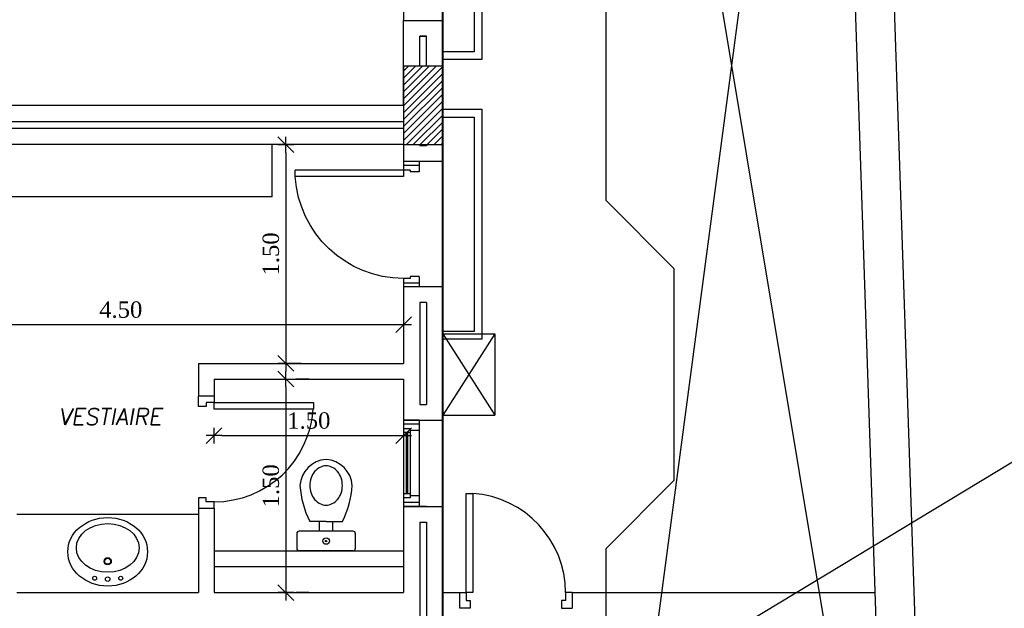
# Model space of a CAD drawing. Header units: metres. Extents: x -710577 to 709766, y -710660 to 709683.
# Tile 19 of 70: x -513.14 to -505.6, y -471.31 to -466.81. Entities that reach past the tile are written whole.
import ezdxf
from ezdxf.enums import TextEntityAlignment as Align

# ---------------------------------------------------------------- set-up
doc = ezdxf.new("R2010")
doc.units = ezdxf.units.M
doc.header["$LTSCALE"] = 50
doc.header["$MEASUREMENT"] = 0
for name, pattern in [('BAS-263$0$basement$0$DLINE', [0.55, 0.3, -0.25]), ('BAS-263$0$basement$0$HIDDEN2', [0.1875, 0.125, -0.0625]), ('GR-263$0$ground$0$DOT2', [0.125, 0, -0.125])]:
    doc.linetypes.add(name, pattern=pattern)
for name, color, linetype in [('BAS-263$0$basement$0$A-base-wall', 6, 'Continuous'), ('BAS-263$0$basement$0$A-COL', 2, 'Continuous'), ('BAS-263$0$basement$0$A-COLH', 1, 'Continuous'), ('BAS-263$0$basement$0$A-DASH', 21, 'BAS-263$0$basement$0$DLINE'), ('BAS-263$0$basement$0$A-DIMIN', 2, 'Continuous'), ('BAS-263$0$basement$0$A-DOOR', 3, 'Continuous'), ('BAS-263$0$basement$0$A-ELEV2', 2, 'Continuous'), ('BAS-263$0$basement$0$A-FIX', 2, 'Continuous'), ('BAS-263$0$basement$0$A-HID', 2, 'Continuous'), ('BAS-263$0$basement$0$A-HIDDEN', 8, 'Continuous'), ('BAS-263$0$basement$0$A-STAIR', 1, 'Continuous'), ('BAS-263$0$basement$0$A-WALL', 6, 'Continuous'), ('BAS-263$0$basement$0$A-WIN', 2, 'Continuous'), ('BAS-263$0$basement$0$PLUM', 140, 'Continuous'), ('BAS-263$0$basement$0$RN', 3, 'Continuous'), ('BS XREF$0$INT- ARCH Dim', 8, 'Continuous'), ('BS XREF$0$INT- COLUMN', 251, 'Continuous'), ('BS XREF$0$INT- COLUMN HATCH', 8, 'Continuous'), ('Samrt Heat', 1, 'Continuous')]:
    doc.layers.add(name, color=color, linetype=linetype)
doc.layers.add('BS XREF$0$INT- WALL', color=7, linetype='Continuous', lineweight=40)
doc.styles.add('AM3', font='times.ttf')
doc.styles.add('BAS-263$0$basement$0$AXT', font='simplex.shx')
doc.styles.add('GR-263$0$ground$0$ROMANTICBOLD', font='times.ttf')
doc.dimstyles.new('35', dxfattribs={"dimscale": 0, "dimtxt": 0.09, "dimasz": 0.05, "dimexe": 0, "dimexo": 0, "dimgap": 0, "dimtad": 0, "dimzin": 0, "dimdsep": 46, "dimtxsty": 'AM3', "dimcen": 0, "dimadec": 3, "dimazin": 0, "dimtfac": 1, "dimtofl": 0, "dimtmove": 1, "dimatfit": 3, "dimfxl": 0.18, "dimtfill": 1, "dimtolj": 1, "dimtzin": 0, "dimarcsym": 0})
doc.dimstyles.new('GR-263$0$ground$0$DIM-50$0', dxfattribs={"dimscale": 0, "dimtxt": 0.125, "dimasz": 0.06, "dimexe": 0, "dimexo": 0, "dimgap": 0.05, "dimtad": 1, "dimrnd": 0.5, "dimzin": 0, "dimdsep": 46, "dimtxsty": 'GR-263$0$ground$0$ROMANTICBOLD', "dimblk1": 'GR-263$0$ground$0$DTICK', "dimblk2": 'GR-263$0$ground$0$DTICK', "dimsah": 1, "dimcen": 0.1, "dimclrd": 2, "dimclre": 2, "dimclrt": 3, "dimaunit": 1, "dimadec": 0, "dimazin": 0, "dimtfac": 1e-05, "dimtix": 1, "dimtmove": 2, "dimatfit": 3, "dimldrblk": 'GR-263$0$ground$0$DTICK', "dimfxl": 0, "dimtolj": 1, "dimtzin": 0, "dimarcsym": 0})

# ---------------------------------------------------------------- blocks, each defined once
blk = doc.blocks.new('BAS-263$0$basement$0$D90')
for p, q in [((0.115, 0.8285), (0.065, 0.8285)), ((0.065, 0), (0.065, 0.8285)), ((0.115, 0), (0.115, 0.8285)), ((0, -0.12), (0, 0)), ((0, 0), (0.065, 0)), ((0.03, -0.12), (0.03, 0)), ((0.065, -0.05), (0.065, 0)), ((0.065, 0), (0.115, 0)), ((0.96, -0.12), (0.96, 0)), ((0.065, -0.05), (0.08, -0.05)), ((0.08, -0.12), (0.08, -0.05)), ((0.88, -0.12), (0.88, -0.05)), ((0.88, -0.05), (0.895, -0.05)), ((0.895, 0), (0.96, 0)), ((0.895, -0.05), (0.895, 0)), ((0.93, -0.12), (0.93, 0)), ((0, -0.12), (0.08, -0.12)), ((0.88, -0.12), (0.96, -0.12))]:
    blk.add_line(p, q)
blk.add_arc((0.065, 0), 0.83, 360, 86.54636)
blk = doc.blocks.new('BAS-263$0$basement$0$D3')
at = {"layer": 'BAS-263$0$basement$0$A-DOOR', "xscale": -1}
blk.add_blockref('BAS-263$0$basement$0$D90', (0, 0), dxfattribs=at)
blk = doc.blocks.new('BAS-263$0$basement$0$RN')
at = {"style": 'BAS-263$0$basement$0$AXT', "oblique": 10}
for tag, p in [('R1', (0, 0.75)), ('R2', (0, 0.5)), ('R3', (0, 0.25)), ('R4', (0, 0))]:
    blk.add_attdef(tag, text='', height=0.15, dxfattribs=at).set_placement(p, align=Align.MIDDLE)
blk = doc.blocks.new('BAS-263$0$basement$0$W66')
at = {"layer": 'BAS-263$0$basement$0$A-WIN'}
for p, q in [((-0.12, 0), (-0.12, -0.66)), ((-0.12, 0), (0, 0)), ((0, 0), (0, -0.66)), ((-0.12, -0.03), (0, -0.03)), ((-0.05, -0.065), (-0.05, -0.595)), ((-0.05, -0.065), (0, -0.065)), ((-0.12, -0.08), (-0.05, -0.08)), ((-0.05, -0.095), (0, -0.095)), ((-0.03, -0.095), (-0.03, -0.565)), ((-0.02, -0.095), (-0.02, -0.565)), ((-0.12, -0.58), (-0.05, -0.58)), ((-0.05, -0.565), (0, -0.565)), ((-0.05, -0.595), (0, -0.595)), ((-0.12, -0.63), (0, -0.63)), ((-0.12, -0.66), (0, -0.66))]:
    blk.add_line(p, q, dxfattribs=at)
blk = doc.blocks.new('BAS-263$0$basement$0$A$C7301169D')
at = {"layer": 'BAS-263$0$basement$0$A-WIN', "rotation": 90}
blk.add_blockref('BAS-263$0$basement$0$W66', (0, 0.12), dxfattribs=at)
blk = doc.blocks.new('BAS-263$0$basement$0$XREF1$0$COMP')
for p, q in [((-0.15, 0.205), (-0.15, -0.205)), ((-0.02, 0.225), (-0.13, 0.225)), ((0, 0.205), (0, -0.205)), ((-0.225, 0), (-0.225, 0.125)), ((-0.225, 0.05), (-0.15, 0.05)), ((-0.225, 0), (-0.225, -0.125)), ((-0.15, -0.05), (-0.225, -0.05)), ((-0.13, -0.225), (-0.02, -0.225))]:
    blk.add_line(p, q)
blk.add_lwpolyline([(-0.65, 0, 0.115836), (-0.639, -0.0466, 0.104065), (-0.6061, -0.0884, 0.09084), (-0.5586, -0.1152, 0.083285), (-0.5, -0.125, 0.083285), (-0.4414, -0.1152, 0.09084), (-0.3939, -0.0884, 0.104065), (-0.361, -0.0466, 0.115836), (-0.35, 0, 0.115836), (-0.361, 0.0466, 0.104065), (-0.3939, 0.0884, 0.09084), (-0.4414, 0.1152, 0.083285), (-0.5, 0.125, 0.083285), (-0.5586, 0.1152, 0.09084), (-0.6061, 0.0884, 0.104065), (-0.639, 0.0466, 0.115836)], format="xyb", close=True)
for radius in [0.025, 0.005]:
    blk.add_circle((-0.075, 0), radius)
for centre, radius, start, end in [((-0.485, -0.015), 0.2155, 93.98326, 176.01674), ((-0.5483, -0.5189), 0.7205, 63.33603, 86.15373), ((-0.13, 0.205), 0.02, 90, 180), ((-0.02, 0.205), 0.02, 0, 90), ((-0.485, 0.015), 0.2155, 183.98326, 266.01674), ((-0.5483, 0.5189), 0.7205, 273.84627, 296.66397), ((-0.13, -0.205), 0.02, 180, 270), ((-0.02, -0.205), 0.02, 270, 0)]:
    blk.add_arc(centre, radius, start, end)
blk = doc.blocks.new('BAS-263$0$basement$0$S')
at = {"layer": 'BAS-263$0$basement$0$A-FIX'}
for centre, radius in [((-0.1835, -0.0499), 0.015), ((-0.0835, -0.0432), 0.0175), ((0.0165, -0.0499), 0.015), ((-0.0835, -0.18), 0.0275), ((-0.0835, -0.18), 0.0225)]:
    blk.add_circle(centre, radius, dxfattribs=at)
for centre, major_axis, ratio in [((-0.0835, -0.2525), (-0.305, 0), 0.860656), ((-0.0835, -0.2824), (-0.24, 0), 0.777469)]:
    blk.add_ellipse(centre, major_axis=major_axis, ratio=ratio, dxfattribs=at)
blk = doc.blocks.new('GR-263$0$ground$0$DTICK')
at = {"color": 3}
blk.add_line((-1, -1), (1, 1), dxfattribs=at)
for p, q in [((-1, 0), (1, 0)), ((0, 1), (0, -1))]:
    blk.add_line(p, q)
blk = doc.blocks.new('*D1837')
at = {"layer": 'BS XREF$0$INT- ARCH Dim', "color": 2, "linetype": 'GR-263$0$ground$0$DOT2', "lineweight": -2, "transparency": 16777216}
for p, q in [((-510.1991, -467.7618), (-511.1003, -467.7618)), ((-510.9841, -469.4366), (-511.1003, -469.4366))]:
    blk.add_line(p, q, dxfattribs=at)
at = {"layer": 'BS XREF$0$INT- ARCH Dim', "color": 2, "lineweight": -2, "transparency": 16777216}
blk.add_line((-511.1003, -467.8218), (-511.1003, -469.3766), dxfattribs=at)
at = {"layer": 'BS XREF$0$INT- ARCH Dim', "color": 2, "lineweight": -2, "transparency": 16777216, "xscale": 0.06, "yscale": 0.06, "zscale": 0.06}
for p, rotation in [((-511.1003, -467.7618), 90), ((-511.1003, -469.4366), 270)]:
    blk.add_blockref('GR-263$0$ground$0$DTICK', p, dxfattribs=dict(at, rotation=rotation))
at = {"layer": 'BS XREF$0$INT- ARCH Dim', "color": 3, "transparency": 16777216, "insert": (-511.2141, -468.5992), "char_height": 0.125, "attachment_point": 5, "rotation": 90, "style": 'GR-263$0$ground$0$ROMANTICBOLD'}
blk.add_mtext('\\A1;1.50', dxfattribs=at)
blk = doc.blocks.new('*D1838')
at = {"layer": 'BS XREF$0$INT- ARCH Dim', "color": 2, "linetype": 'GR-263$0$ground$0$DOT2', "lineweight": -2, "transparency": 16777216}
for p, q in [((-510.1991, -467.8268), (-510.1991, -469.1402)), ((-514.5291, -468.5992), (-514.5291, -469.1402))]:
    blk.add_line(p, q, dxfattribs=at)
at = {"layer": 'BS XREF$0$INT- ARCH Dim', "color": 2, "lineweight": -2, "transparency": 16777216}
blk.add_line((-514.4691, -469.1402), (-510.2591, -469.1402), dxfattribs=at)
at = {"layer": 'BS XREF$0$INT- ARCH Dim', "color": 2, "lineweight": -2, "transparency": 16777216, "xscale": 0.06, "yscale": 0.06, "zscale": 0.06, "rotation": 180}
blk.add_blockref('GR-263$0$ground$0$DTICK', (-514.5291, -469.1402), dxfattribs=at)
at = {"layer": 'BS XREF$0$INT- ARCH Dim', "color": 2, "lineweight": -2, "transparency": 16777216, "xscale": 0.06, "yscale": 0.06, "zscale": 0.06}
blk.add_blockref('GR-263$0$ground$0$DTICK', (-510.1991, -469.1402), dxfattribs=at)
at = {"layer": 'BS XREF$0$INT- ARCH Dim', "color": 3, "transparency": 16777216, "insert": (-512.3641, -469.0264), "char_height": 0.125, "attachment_point": 5, "style": 'GR-263$0$ground$0$ROMANTICBOLD'}
blk.add_mtext('\\A1;4.50', dxfattribs=at)
blk = doc.blocks.new('*D1839')
at = {"layer": 'BS XREF$0$INT- ARCH Dim', "color": 2, "linetype": 'GR-263$0$ground$0$DOT2', "lineweight": -2, "transparency": 16777216}
for p, q in [((-510.9241, -469.5566), (-511.1003, -469.5566)), ((-510.9241, -471.1916), (-511.1003, -471.1916))]:
    blk.add_line(p, q, dxfattribs=at)
at = {"layer": 'BS XREF$0$INT- ARCH Dim', "color": 2, "lineweight": -2, "transparency": 16777216}
blk.add_line((-511.1003, -469.6166), (-511.1003, -471.1316), dxfattribs=at)
at = {"layer": 'BS XREF$0$INT- ARCH Dim', "color": 2, "lineweight": -2, "transparency": 16777216, "xscale": 0.06, "yscale": 0.06, "zscale": 0.06}
for p, rotation in [((-511.1003, -469.5566), 90), ((-511.1003, -471.1916), 270)]:
    blk.add_blockref('GR-263$0$ground$0$DTICK', p, dxfattribs=dict(at, rotation=rotation))
at = {"layer": 'BS XREF$0$INT- ARCH Dim', "color": 3, "transparency": 16777216, "insert": (-511.2141, -470.3741), "char_height": 0.125, "attachment_point": 5, "rotation": 90, "style": 'GR-263$0$ground$0$ROMANTICBOLD'}
blk.add_mtext('\\A1;1.50', dxfattribs=at)
blk = doc.blocks.new('*D1840')
at = {"layer": 'BS XREF$0$INT- ARCH Dim', "color": 2, "linetype": 'GR-263$0$ground$0$DOT2', "lineweight": -2, "transparency": 16777216}
for p, q in [((-511.6491, -469.5566), (-511.6491, -469.9893)), ((-510.1991, -469.5566), (-510.1991, -469.9893))]:
    blk.add_line(p, q, dxfattribs=at)
at = {"layer": 'BS XREF$0$INT- ARCH Dim', "color": 2, "lineweight": -2, "transparency": 16777216}
blk.add_line((-511.5891, -469.9893), (-510.2591, -469.9893), dxfattribs=at)
at = {"layer": 'BS XREF$0$INT- ARCH Dim', "color": 2, "lineweight": -2, "transparency": 16777216, "xscale": 0.06, "yscale": 0.06, "zscale": 0.06, "rotation": 180}
blk.add_blockref('GR-263$0$ground$0$DTICK', (-511.6491, -469.9893), dxfattribs=at)
at = {"layer": 'BS XREF$0$INT- ARCH Dim', "color": 2, "lineweight": -2, "transparency": 16777216, "xscale": 0.06, "yscale": 0.06, "zscale": 0.06}
blk.add_blockref('GR-263$0$ground$0$DTICK', (-510.1991, -469.9893), dxfattribs=at)
at = {"layer": 'BS XREF$0$INT- ARCH Dim', "color": 3, "transparency": 16777216, "insert": (-510.9241, -469.8755), "char_height": 0.125, "attachment_point": 5, "style": 'GR-263$0$ground$0$ROMANTICBOLD'}
blk.add_mtext('\\A1;1.50', dxfattribs=at)

msp = doc.modelspace()

# ---------------------------------------------------------------- hatches: boundary and pattern name
at = {"layer": 'BAS-263$0$basement$0$A-COLH'}
h = msp.add_hatch(dxfattribs=at)
h.set_pattern_fill('ANSI31', color=256, scale=0.3, style=0)
h.set_pattern_definition([(45, (229.9018, -722.263607), (-0.0265165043, 0.0265165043), [])])
h.paths.add_polyline_path([(-510.1991, -467.7618), (-509.8991, -467.7618), (-509.8991, -467.1618), (-510.1991, -467.1618)])
at = {"layer": 'BS XREF$0$INT- COLUMN HATCH'}
h = msp.add_hatch(dxfattribs=at)
h.set_pattern_fill('ANSI31', color=256, scale=0.300001, style=0)
h.set_pattern_definition([(45, (229.903208, -722.264087), (-0.0265165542, 0.0265165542), [])])
h.paths.add_polyline_path([(-510.1991, -467.7618), (-509.8991, -467.7618), (-509.8991, -467.1618), (-510.1991, -467.1618)])

# ---------------------------------------------------------------- linework, layer by layer
at = {"color": 1}
for points in [[(-514.7961, -468.1966), (-514.9959, -468.2907), (-515.0528, -470.0001), (-514.9102, -470.7777), (-514.0385, -471.4618), (-513.3205, -473.1631), (-512.6718, -473.26), (-511.3668, -473.3779, 0)], [(-514.7361, -468.5966), (-514.806, -469.0416), (-514.8628, -469.7287), (-514.7203, -470.5063), (-513.8486, -471.1904), (-513.1306, -472.8917), (-512.4818, -472.9886), (-510.6107, -473.1651)]]:
    msp.add_spline(points, degree=3, dxfattribs=at)
at = {"color": 5}
for points, knots in [([(-514.7774, -468.243), (-514.8516, -468.273), (-514.9228, -468.3023), (-515.0832, -468.408), (-515.1387, -468.5061), (-515.191, -468.7594), (-515.1847, -468.9136), (-515.134, -469.2877), (-515.0819, -469.5142), (-515.0176, -469.8739), (-514.9997, -470.0095), (-514.9794, -470.2643), (-514.9732, -470.3835), (-514.9368, -470.6095), (-514.9041, -470.7092), (-514.7735, -470.8751), (-514.6761, -470.9463), (-514.4049, -471.1174), (-514.2176, -471.2151), (-513.976, -471.4456), (-513.9031, -471.5553), (-513.7946, -471.7946), (-513.7566, -471.9244), (-513.662, -472.3188), (-513.6241, -472.5893), (-513.4971, -472.9227), (-513.4343, -473.0238), (-513.2747, -473.1401), (-513.1823, -473.169), (-512.9629, -473.2014), (-512.8389, -473.2047), (-512.4079, -473.2182), (-512.1197, -473.2421), (-511.6794, -473.2895, 0), (-511.5199, -473.3089, 0), (-511.3607, -473.3283, 0)], [0, 0, 0, 0, 0.231193, 0.231193, 0.690617, 0.690617, 1.150041, 1.150041, 1.714879, 1.714879, 2.055588, 2.055588, 2.396297, 2.396297, 2.784396, 2.784396, 3.172495, 3.172495, 3.737544, 3.737544, 4.093933, 4.093933, 4.450322, 4.450322, 5.1631, 5.1631, 5.602273, 5.602273, 5.946504, 5.946504, 6.290734, 6.290734, 7.143974, 7.143974, 7.64273, 7.64273, 7.64273, 7.64273]), ([(-514.6868, -468.6049), (-514.7157, -468.7779), (-514.7443, -468.9501), (-514.7853, -469.2726), (-514.7994, -469.4244), (-514.8232, -469.8979), (-514.8278, -470.2599), (-514.5691, -470.6392), (-514.3739, -470.7456), (-514.0674, -470.934), (-513.9578, -471.0065), (-513.7586, -471.2047), (-513.6823, -471.3396), (-513.5719, -471.6319), (-513.5354, -471.7899), (-513.4572, -472.1587), (-513.4182, -472.3679), (-513.3061, -472.6503), (-513.2474, -472.7444), (-513.1042, -472.8577), (-513.0245, -472.8884), (-512.8313, -472.9253), (-512.7208, -472.9314), (-512.4507, -472.94), (-512.2925, -472.9447), (-511.9882, -472.9624), (-511.8397, -472.974), (-511.402, -473.0142), (-511.1207, -473.0485), (-510.7626, -473.0947), (-510.6834, -473.1051), (-510.6042, -473.1155)], [0, 0, 0, 0, 0.523891, 0.523891, 0.994862, 0.994862, 1.936803, 1.936803, 2.59573, 2.59573, 2.96278, 2.96278, 3.385214, 3.385214, 3.807647, 3.807647, 4.385543, 4.385543, 4.790509, 4.790509, 5.107096, 5.107096, 5.423682, 5.423682, 5.860598, 5.860598, 6.297513, 6.297513, 7.171344, 7.171344, 7.420453, 7.420453, 7.420453, 7.420453])]:
    msp.add_open_spline(points, degree=3, knots=knots, dxfattribs=at)
at = {"layer": 'BAS-263$0$basement$0$A-base-wall'}
for p, q in [((-510.1991, -467.4618), (-510.1991, -466.8116)), ((-510.1991, -466.8116), (-509.8991, -466.8116)), ((-509.8991, -467.8918), (-509.8991, -466.8116)), ((-510.1991, -467.4618), (-515.0334, -467.4618)), ((-510.1991, -467.7618), (-514.5291, -467.7618)), ((-510.1991, -467.7618), (-510.1991, -467.8918)), ((-509.8991, -467.8918), (-510.1991, -467.8918)), ((-509.8991, -468.8518), (-510.1991, -468.8518)), ((-510.1991, -468.8518), (-510.1991, -469.4366)), ((-509.8991, -469.8716), (-509.8991, -468.8518)), ((-511.7691, -469.4366), (-511.7691, -469.6866)), ((-511.7691, -469.4366), (-510.1991, -469.4366)), ((-511.6491, -469.5566), (-511.6491, -469.6866)), ((-511.6491, -469.5566), (-510.1991, -469.5566)), ((-510.1991, -469.5566), (-510.1991, -469.8716)), ((-511.6491, -469.6866), (-511.7691, -469.6866)), ((-510.1991, -469.8716), (-509.8991, -469.8716)), ((-511.7691, -470.5466), (-511.7691, -471.1916)), ((-511.6491, -470.5466), (-511.7691, -470.5466)), ((-511.6491, -470.5466), (-511.6491, -471.1916)), ((-510.1991, -470.5316), (-510.1991, -471.1916)), ((-510.1991, -470.5316), (-509.8991, -470.5316)), ((-509.8991, -471.1916), (-509.8991, -470.5316)), ((-513.1591, -471.1916), (-511.7691, -471.1916)), ((-511.6491, -471.1916), (-510.1991, -471.1916)), ((-509.8991, -471.1916), (-509.7691, -471.1916)), ((-509.7691, -471.3116), (-509.7691, -471.1916)), ((-508.9091, -471.1916), (-506.5892, -471.1916)), ((-508.9091, -471.1916), (-508.9091, -471.3116))]:
    msp.add_line(p, q, dxfattribs=at)
at = {"layer": 'BAS-263$0$basement$0$A-COL'}
msp.add_lwpolyline([(-510.1991, -467.7618), (-509.8991, -467.7618), (-509.8991, -467.1618), (-510.1991, -467.1618)], close=True, dxfattribs=at)
at = {"layer": 'BAS-263$0$basement$0$A-DASH'}
for p, q in [((-508.6491, -468.1905), (-508.6491, -461.3816)), ((-508.1291, -468.7105), (-508.6491, -468.1905)), ((-508.1291, -468.7105), (-508.1291, -470.3339)), ((-508.1291, -470.3339), (-508.6491, -470.8539)), ((-508.6491, -474.4218), (-508.6491, -470.8539)), ((-511.6491, -470.9916), (-510.1991, -470.9916))]:
    msp.add_line(p, q, dxfattribs=at)
at = {"layer": 'BAS-263$0$basement$0$A-DIMIN'}
msp.add_line((-510.0741, -466.9316), (-510.0241, -466.9316), dxfattribs=at)
at = {"layer": 'BAS-263$0$basement$0$A-DOOR', "elevation": 0}
for points in [[(-511.6491, -469.6866), (-511.6491, -469.7366), (-511.7091, -469.7366), (-511.7091, -469.7666), (-511.7691, -469.7666), (-511.7691, -469.6866)], [(-511.6491, -470.5466), (-511.6491, -470.4966), (-511.7091, -470.4966), (-511.7091, -470.4666), (-511.7691, -470.4666), (-511.7691, -470.5466)], [(-509.7691, -471.1916), (-509.7191, -471.1916), (-509.7191, -471.2516), (-509.6891, -471.2516), (-509.6891, -471.3116), (-509.7691, -471.3116)], [(-508.9091, -471.1916), (-508.9591, -471.1916), (-508.9591, -471.2516), (-508.9891, -471.2516), (-508.9891, -471.3116), (-508.9091, -471.3116)]]:
    msp.add_lwpolyline(points, dxfattribs=at)
for points in [[(-511.6491, -469.7366), (-510.8891, -469.7366), (-510.8891, -469.7866), (-511.6491, -469.7866)], [(-509.7191, -471.1916), (-509.7191, -470.4316), (-509.6691, -470.4316), (-509.6691, -471.1916)]]:
    msp.add_lwpolyline(points, close=True, dxfattribs=at)
at = {"layer": 'BAS-263$0$basement$0$A-DOOR'}
for centre, start, end in [((-511.6491, -469.7366), 270, 356.23597), ((-509.7191, -471.1916), 0, 86.23597)]:
    msp.add_arc(centre, 0.76, start, end, dxfattribs=at)
at = {"layer": 'BAS-263$0$basement$0$A-ELEV2'}
for p, q in [((-510.0741, -467.1616), (-510.0741, -466.9316)), ((-510.0241, -466.9316), (-510.0741, -466.9316)), ((-510.0241, -467.1616), (-510.0241, -466.9316)), ((-513.7491, -467.5866), (-510.1991, -467.5866)), ((-513.7491, -467.6366), (-510.1991, -467.6366)), ((-510.0741, -467.7618), (-510.0741, -467.7718)), ((-510.0241, -467.7718), (-510.0741, -467.7718)), ((-510.0241, -467.7618), (-510.0241, -467.7718)), ((-510.0741, -468.9718), (-510.0741, -469.7516)), ((-510.0241, -468.9718), (-510.0741, -468.9718)), ((-510.0241, -468.9718), (-510.0241, -469.7516)), ((-510.0741, -469.7516), (-510.0241, -469.7516)), ((-510.0241, -470.5316), (-510.0741, -470.5316)), ((-510.0741, -470.6516), (-510.0741, -472.0668)), ((-510.0741, -470.6516), (-510.0241, -470.6516)), ((-510.0241, -470.6516), (-510.0241, -472.0668))]:
    msp.add_line(p, q, dxfattribs=at)
at = {"layer": 'BAS-263$0$basement$0$A-FIX'}
for p, q in [((-511.2037, -468.1618), (-511.2037, -467.7618)), ((-511.2037, -468.1618), (-514.1291, -468.1618)), ((-513.1591, -470.5916), (-511.7691, -470.5916))]:
    msp.add_line(p, q, dxfattribs=at)
at = {"layer": 'BAS-263$0$basement$0$A-HID'}
for p, q in [((-509.8991, -469.2116), (-509.8991, -469.8328)), ((-509.4991, -469.2116), (-509.8991, -469.8328)), ((-509.8991, -469.2116), (-509.4991, -469.8328)), ((-509.8991, -469.2116), (-509.4991, -469.2116)), ((-509.8991, -469.2116), (-509.8991, -469.8328)), ((-509.4991, -469.2116), (-509.8991, -469.8328)), ((-509.8991, -469.2116), (-509.4991, -469.8328)), ((-509.8991, -469.2116), (-509.4991, -469.2116)), ((-509.4991, -469.2116), (-509.4991, -469.8328)), ((-509.4991, -469.2116), (-509.4991, -469.8328)), ((-509.8991, -469.8328), (-509.4991, -469.8328)), ((-509.8991, -469.8328), (-509.4991, -469.8328))]:
    msp.add_line(p, q, dxfattribs=at)
at = {"layer": 'BAS-263$0$basement$0$A-HIDDEN'}
for p, q in [((-508.6491, -474.4218), (-506.9186, -461.3816)), ((-508.6491, -461.3816), (-506.4807, -474.4218))]:
    msp.add_line(p, q, dxfattribs=at)
at = {"layer": 'BAS-263$0$basement$0$A-STAIR', "color": 2, "elevation": 0}
for points in [[(-509.8991, -464.0516), (-509.5991, -464.0516), (-509.5991, -467.1116), (-509.8991, -467.1116)], [(-509.8991, -467.4918), (-509.5991, -467.4918), (-509.5991, -469.2518), (-509.8991, -469.2518)]]:
    msp.add_lwpolyline(points, dxfattribs=at)
at = {"layer": 'BAS-263$0$basement$0$A-STAIR', "linetype": 'BAS-263$0$basement$0$HIDDEN2', "elevation": 0}
for points in [[(-509.8991, -464.1116), (-509.6591, -464.1116), (-509.6591, -467.0516), (-509.8991, -467.0516)], [(-509.8991, -467.5518), (-509.6591, -467.5518), (-509.6591, -469.1918), (-509.8991, -469.1918)]]:
    msp.add_lwpolyline(points, dxfattribs=at)
at = {"layer": 'BAS-263$0$basement$0$A-WALL'}
for p, q in [((-506.1264, -476.032), (-506.6632, -460.0478)), ((-506.4363, -475.7422), (-506.953, -460.3577))]:
    msp.add_line(p, q, dxfattribs=at)
at = {"layer": 'BAS-263$0$basement$0$A-WIN'}
for p, q in [((-510.1991, -464.3516), (-510.1991, -466.8116)), ((-509.8991, -464.3516), (-509.8991, -466.8116)), ((-509.8991, -469.8716), (-509.8991, -470.5414)), ((-509.8991, -470.5414), (-509.8991, -470.5316)), ((-511.6491, -470.8716), (-510.1991, -470.8716))]:
    msp.add_line(p, q, dxfattribs=at)
at = {"layer": 'BS XREF$0$INT- COLUMN'}
msp.add_lwpolyline([(-510.1991, -467.7618), (-509.8991, -467.7618), (-509.8991, -467.1618), (-510.1991, -467.1618)], close=True, dxfattribs=at)
at = {"layer": 'BS XREF$0$INT- WALL'}
msp.add_line((-509.8991, -467.8918), (-509.8991, -466.8116), dxfattribs=at)
at = {"layer": 'BS XREF$0$INT- WALL', "elevation": 0}
msp.add_lwpolyline([(-509.8991, -461.3816), (-509.8991, -461.0816), (-514.3491, -461.0816), (-514.3491, -460.8616), (-514.6491, -460.8616), (-514.6491, -461.0816), (-518.8741, -461.0816), (-518.8741, -473.6718), (-514.6491, -473.6718), (-514.6491, -474.7219), (-509.8991, -474.7219), (-509.8991, -461.3816)], dxfattribs=at)

# ---------------------------------------------------------------- block references
at = {"layer": 'BAS-263$0$basement$0$A-DOOR', "rotation": 89.99999999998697}
msp.add_blockref('BAS-263$0$basement$0$D3', (-510.1991, -467.8918), dxfattribs=at)
at = {"layer": 'BAS-263$0$basement$0$A-FIX', "rotation": 269.9999999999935}
msp.add_blockref('BAS-263$0$basement$0$XREF1$0$COMP', (-510.7922, -470.8716), dxfattribs=at)
at = {"layer": 'BAS-263$0$basement$0$A-WIN', "xscale": -1, "rotation": 90}
msp.add_blockref('BAS-263$0$basement$0$A$C7301169D', (-510.0791, -469.8716), dxfattribs=at)
at = {"layer": 'BAS-263$0$basement$0$PLUM', "rotation": 180}
msp.add_blockref('BAS-263$0$basement$0$S', (-512.5476, -471.1316), dxfattribs=at)
at = {"layer": 'BAS-263$0$basement$0$RN'}
ref = msp.add_blockref('BAS-263$0$basement$0$RN', (-512.4457, -470.478), dxfattribs=dict(at, xscale=0.8333333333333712, yscale=0.8333333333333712, zscale=0.8333333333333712))
ref.add_attrib('R2', 'VESTIAIRE', dxfattribs={"layer": '0', "height": 0.125, "style": 'BAS-263$0$basement$0$AXT', "oblique": 10}).set_placement((-512.4457, -469.8447), align=Align.MIDDLE)
ref = msp.add_blockref('BAS-263$0$basement$0$RN', (-512.4453, -470.478), dxfattribs=dict(at, xscale=0.8333333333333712, yscale=0.8333333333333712, zscale=0.8333333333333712))
ref.add_attrib('R2', 'VESTIAIRE', dxfattribs={"layer": '0', "height": 0.125, "style": 'BAS-263$0$basement$0$AXT', "oblique": 10}).set_placement((-512.4453, -469.8447), align=Align.MIDDLE)
ref = msp.add_blockref('BAS-263$0$basement$0$RN', (-512.4453, -470.478), dxfattribs=dict(at, xscale=0.8333333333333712, yscale=0.8333333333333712, zscale=0.8333333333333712))
ref.add_attrib('R2', 'VESTIAIRE', dxfattribs={"layer": '0', "height": 0.125, "style": 'BAS-263$0$basement$0$AXT', "oblique": 10}).set_placement((-512.4453, -469.8447), align=Align.MIDDLE)

# ---------------------------------------------------------------- dimensions: what is measured, and where the dimension line sits
at = {"layer": 'BS XREF$0$INT- ARCH Dim', "color": 2}
for base, p1, p2, picture, middle in [((-511.1003, -469.4366), (-510.1991, -467.7618), (-510.9841, -469.4366), '*D1837', (-511.2141, -468.5992)), ((-511.1003233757, -471.1916192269), (-510.9241188, -469.5566192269), (-510.9241188, -471.1916192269), '*D1839', (-511.2140850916, -470.3741192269))]:
    dim = msp.add_linear_dim(base=base, p1=p1, p2=p2, angle=90, dimstyle='GR-263$0$ground$0$DIM-50$0', override={"dimscale": 1}, dxfattribs=at)
    dim.commit()
    dim.dimension.update_dxf_attribs({"geometry": picture, "text_midpoint": middle})
for base, p1, p2, picture, middle in [((-510.1991, -469.1402), (-514.5291, -468.5992), (-510.1991, -467.8268), '*D1838', (-512.3641, -469.0264)), ((-510.1991, -469.9893), (-511.6491, -469.5566), (-510.1991, -469.5566), '*D1840', (-510.9241, -469.8755))]:
    dim = msp.add_linear_dim(base=base, p1=p1, p2=p2, dimstyle='GR-263$0$ground$0$DIM-50$0', override={"dimscale": 1}, dxfattribs=at)
    dim.commit()
    dim.dimension.update_dxf_attribs({"geometry": picture, "text_midpoint": middle})

# ---------------------------------------------------------------- leaders
at = {"layer": 'Samrt Heat', "color": 0}
for points in [[(-516.572, -467.2851), (-505.8122, -465.0303)], [(-510.4107, -473.1344), (-505.1119, -469.9317)]]:
    msp.add_leader(points, dimstyle='35', override={"dimscale": 1}, dxfattribs=at)

doc.saveas('drawing.dxf')
